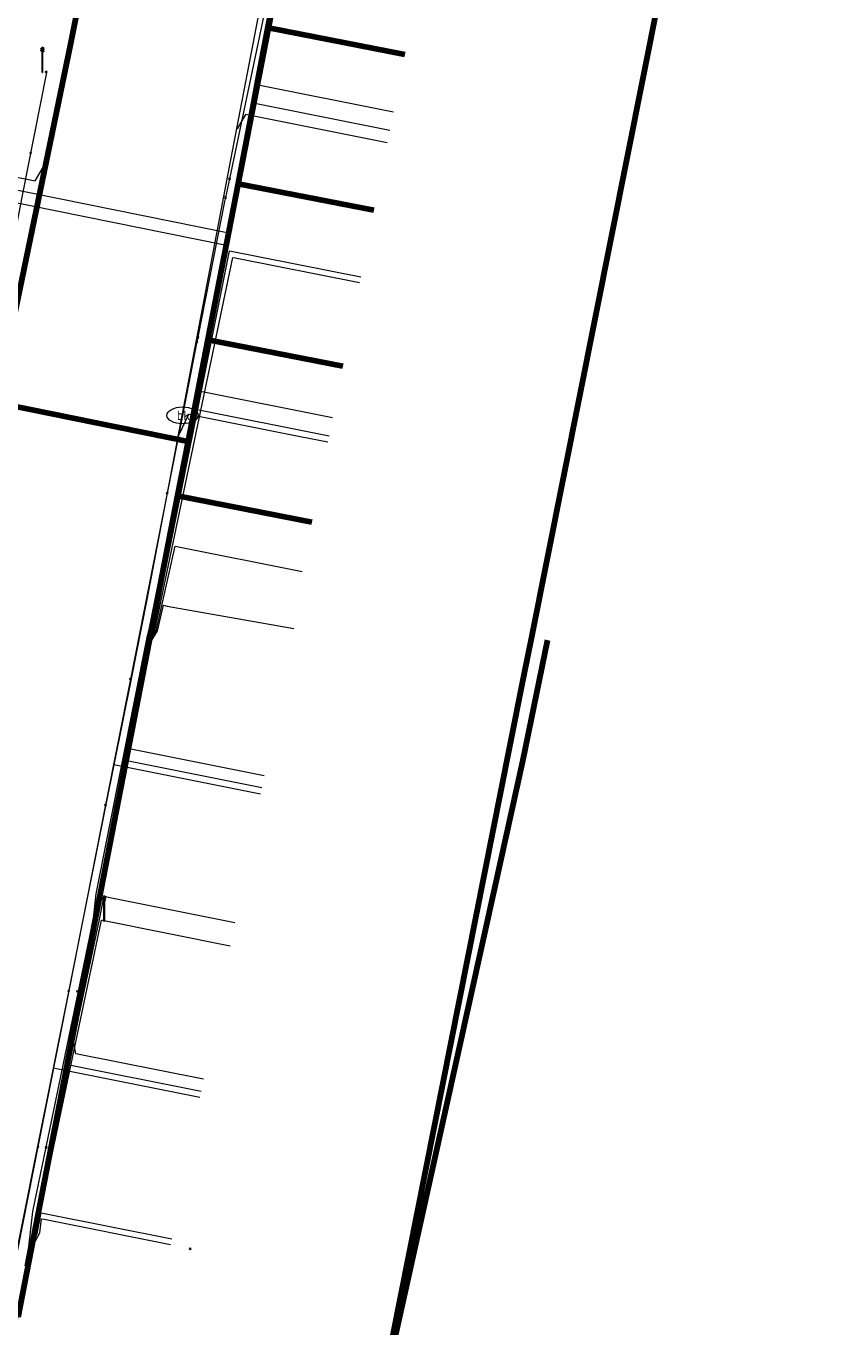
# Model space of a CAD drawing. Extents: x 152558 to 154479, y 462974 to 463683.
# Tile 98 of 256: x 153132 to 153159, y 463450 to 463491. Entities that reach past the tile are written whole.
import ezdxf
from ezdxf.enums import TextEntityAlignment as Align
from ezdxf.lldxf.tags import DXFTag

# ---------------------------------------------------------------- set-up
doc = ezdxf.new("R2010")
doc.units = 0
doc.header["$LTSCALE"] = 0.2
doc.layers.get('0').update_dxf_attribs({"linetype": 'CONTINUOUS'})
for name, color, linetype, lineweight in [('B-RO-KL-DATA_COAXIAAL_17_ZIGGO BV-G', 90, 'KL-DATA-N', 18), ('B-RO-KL-DATA_COAXIAAL_7_ZIGGO BV-G', 90, 'KL-DATA-N', 18), ('B-RO-KL-DATA_HULPSTUK_KPN BV-S', 90, 'CONTINUOUS', 25), ('B-RO-KL-DATA_HULPSTUK_REGGEFIBER OPERATOR BV-S', 90, 'CONTINUOUS', 25), ('B-RO-KL-DATA_KABELBED_KPN BV-G', 90, 'CONTINUOUS', 100), ('B-RO-KL-DATA_KABELBED_ZIGGO BV-G', 90, 'CONTINUOUS', 100), ('B-RO-KL-DATA_REGGEFIBER OPERATOR BV-G', 90, 'KL-DATA-N', 18), ('B-RO-KL-ET_LS_400 V_STEDIN NETBEHEER BV-G', 190, 'KL-LS-N', 18), ('B-RO-KL-ET_LS_GEMEENTE AMERSFOORT-S', 190, 'CONTINUOUS', 25), ('B-RO-KL-GAS_LD_KOPER_22_0.1 BAR_STEDIN NETBEHEER BV-G', 50, 'KL-GAS-LD-N', 18), ('B-RO-KL-GAS_LD_PVC_63_0.1 BAR_STEDIN NETBEHEER BV-G', 50, 'KL-GAS-LD-N', 18), ('B-RO-KL-WATER_100_VITENS-G', 170, 'KL-WATER-N', 18), ('B-RO-KL-WATER_HULPSTUK_VITENS-S', 170, 'CONTINUOUS', 25), ('B-RO-KL-WATER_VITENS-S', 170, 'CONTINUOUS', 25)]:
    doc.layers.add(name, color=color, linetype=linetype, lineweight=lineweight)
doc.styles.add('NLCS-ISO', font='NLCS-ISO.ttf')
tags = doc.linetypes.add('KL-DATA-N', pattern='A,4,-1,[101,NLCS.SHX,S=0.5,R=0,X=0,Y=0],-1,4,-1,["D",Standard,S=1,R=0,X=-0.25,Y=-0.5],-1.5', length=12.5).pattern_tags.tags
tags[18] = DXFTag(74, 10)
tags = doc.linetypes.add('KL-GAS-LD-N', pattern='A,4,-1,[69,NLCS.SHX,S=0.5,R=0,X=0,Y=0],-1,4,-1,["L",Standard,S=1,R=0,X=0.25,Y=-0.5],-2', length=13).pattern_tags.tags
tags[18] = DXFTag(74, 10)
tags = doc.linetypes.add('KL-LS-N', pattern='A,4,-1,[103,NLCS.SHX,S=0.75,R=0,X=0,Y=0],-1,4,-1,["L",Standard,S=1,R=0,X=0,Y=-0.5],-2', length=13).pattern_tags.tags
tags[18] = DXFTag(74, 10)
doc.linetypes.add('KL-WATER-N', pattern='A,7,-0.5,[168,NLCS.SHX,S=0.75,R=0,X=0.75,Y=0],-2', length=9.5)

# ---------------------------------------------------------------- blocks, each defined once
blk = doc.blocks.new('SKL-WTB_HULP_OVERIG-SO')
at = {"color": 0, "linetype": 'ByBlock', "lineweight": 18}
for points in [[(-0.14, 0.14), (0.14, -0.14)], [(0.14, 0.14), (-0.14, -0.14)]]:
    blk.add_lwpolyline(points, dxfattribs=at)
at = {"color": 0, "linetype": 'ByBlock', "lineweight": 18, "style": 'NLCS-ISO', "flags": 1}
for tag, p in [('TYPE', (1.5, 0)), ('OMSCHRIJVING', (1.5, -3)), ('LABEL', (1.5, -1.5))]:
    blk.add_attdef(tag, p, '', height=1, dxfattribs=at)
blk = doc.blocks.new('SKL-WATER_BRANDKRAAN_BRANDPUT-SO')
at = {"color": 0, "linetype": 'ByBlock', "lineweight": 18}
blk.add_ellipse((0, 0), major_axis=(2.5, 0), ratio=0.54, dxfattribs=at)
at = {"color": 0, "linetype": 'ByBlock', "lineweight": 18, "style": 'NLCS-ISO'}
blk.add_text('bk', height=1.5, dxfattribs=at).set_placement((0.16, 0), align=Align.MIDDLE_CENTER)
blk = doc.blocks.new('SKL-ET_LS_MAST-SO')
for p, q in [((-0.05, 2.07), (0.05, 2.07)), ((-0.05, -2), (0.05, -2))]:
    blk.add_line(p, q)
for points in [[(-0.18, 1.76), (-0.22, 1.76), (-0.22, 1.84), (-0.18, 1.84), (-0.18, 1.79)], [(-0.18, 1.49), (-0.22, 1.49), (-0.22, 1.57), (-0.18, 1.57), (-0.18, 1.52)], [(-0.18, 1.79), (-0.05, 1.79)], [(-0.18, 1.76), (-0.05, 1.76)], [(-0.18, 1.52), (-0.05, 1.52)], [(-0.18, 1.49), (-0.05, 1.49)], [(-0.05, -2), (-0.05, 2.07)], [(0.05, -2), (0.05, 2.07)], [(0.18, 1.92), (0.05, 1.92)], [(0.18, 1.89), (0.05, 1.89)], [(0.18, 1.66), (0.05, 1.66)], [(0.18, 1.63), (0.05, 1.63)], [(0.18, 1.39), (0.05, 1.39)], [(0.18, 1.36), (0.05, 1.36)], [(0.18, 1.89), (0.22, 1.89), (0.22, 1.97), (0.18, 1.97), (0.18, 1.92)], [(0.18, 1.63), (0.22, 1.63), (0.22, 1.71), (0.18, 1.71), (0.18, 1.66)], [(0.18, 1.36), (0.22, 1.36), (0.22, 1.44), (0.18, 1.44), (0.18, 1.39)]]:
    blk.add_lwpolyline(points)

msp = doc.modelspace()

# ---------------------------------------------------------------- linework, layer by layer
at = {"layer": 'B-RO-KL-DATA_COAXIAAL_17_ZIGGO BV-G', "flags": 128}
for points in [[(153081.132, 463335.554), (153081.388, 463336.952), (153082.06, 463340.62), (153082.336, 463341.627), (153082.784, 463342.572), (153083.39, 463343.425), (153084.134, 463344.159), (153084.995, 463344.753), (153085.727, 463345.088), (153085.946, 463345.189), (153086.958, 463345.453), (153088.001, 463345.537), (153089.042, 463345.439), (153095.998, 463344.165), (153096.392, 463344.093), (153098.579, 463343.693), (153100.917, 463354.744), (153105.222, 463353.842), (153113.854, 463352.033), (153116.593, 463352.412), (153115.393, 463354.614), (153114.576, 463356.114), (153114.733, 463356.899), (153117.714, 463371.812), (153121.107, 463388.778), (153121.109, 463388.786), (153122.3, 463394.74), (153123.3, 463399.74), (153124.094, 463403.712), (153124.26, 463404.547), (153127.245, 463419.547), (153129.345, 463430.124), (153129.464, 463430.724), (153130.905, 463433.533), (153131.461, 463436.699), (153131.723, 463438.189), (153131.788, 463438.936), (153130.716, 463440.956), (153130.69, 463442.07), (153130.81, 463442.686), (153130.831, 463442.892), (153132.204, 463449.962), (153137.317, 463476.297), (153137.656, 463478.045), (153138.288, 463481.303), (153139.26, 463486.308), (153140.232, 463491.314), (153141.203, 463496.319), (153141.918, 463500), (153142.168, 463501.306), (153142.941, 463505.35), (153143.899, 463510.358), (153144.55, 463513.765), (153144.587, 463513.959), (153144.767, 463514.903), (153145.429, 463517.256), (153145.862, 463519.514), (153145.717, 463519.871), (153145.665, 463520), (153145.873, 463521.08), (153145.984, 463521.267), (153146.024, 463521.334), (153146.331, 463521.849), (153146.848, 463524.481), (153147.431, 463527.447), (153147.609, 463528.355), (153147.879, 463529.729), (153148.414, 463532.451), (153149.208, 463536.49), (153150.192, 463541.493), (153151.264, 463546.945), (153151.391, 463547.546), (153152.097, 463550.887), (153153.274, 463556.369), (153153.194, 463558.178), (153153.208, 463558.251), (153153.722, 463560.858), (153155.509, 463569.924), (153155.745, 463571.122), (153156.708, 463575.949), (153157.296, 463578.988), (153157.308, 463578.986), (153158.866, 463586.877), (153158.909, 463587.097), (153159.167, 463588.403), (153159.199, 463588.566), (153159.218, 463588.664), (153160.016, 463588.509)], [(153089.958, 463458.019), (153096.289, 463469.247), (153096.659, 463469.017), (153100.889, 463466.387), (153104.67, 463464.036), (153109.622, 463460.958), (153113.403, 463458.607), (153118.336, 463455.54), (153119.389, 463455.086), (153120.507, 463454.829), (153121.653, 463454.78), (153122.789, 463454.938), (153123.877, 463455.298), (153124.883, 463455.85), (153124.888, 463455.852), (153125.619, 463456.451), (153126.24, 463457.163), (153126.731, 463457.97), (153127.08, 463458.849), (153127.276, 463459.773), (153128.393, 463464.52), (153130.678, 463477.518), (153130.993, 463479.312), (153131.007, 463479.39), (153137.656, 463478.045), (153138.288, 463481.303), (153139.26, 463486.308), (153140.232, 463491.314), (153141.203, 463496.319), (153141.918, 463500), (153142.168, 463501.306), (153142.941, 463505.35), (153143.899, 463510.358), (153144.55, 463513.765), (153144.587, 463513.959), (153144.767, 463514.903), (153145.429, 463517.256), (153145.862, 463519.514), (153145.717, 463519.871), (153145.665, 463520), (153145.873, 463521.08), (153145.984, 463521.267), (153146.024, 463521.334), (153146.331, 463521.849), (153146.848, 463524.481), (153147.431, 463527.447), (153147.609, 463528.355), (153147.879, 463529.729), (153148.414, 463532.451), (153149.208, 463536.49), (153150.192, 463541.493), (153151.264, 463546.945), (153151.391, 463547.546), (153152.097, 463550.887), (153153.274, 463556.369), (153153.194, 463558.178), (153153.208, 463558.251), (153153.722, 463560.858), (153155.509, 463569.924), (153155.745, 463571.122), (153156.708, 463575.949), (153157.296, 463578.988), (153157.308, 463578.986), (153158.866, 463586.877), (153158.909, 463587.097), (153159.167, 463588.403), (153159.199, 463588.566), (153159.218, 463588.664), (153160.016, 463588.509)], [(153344.021, 463292.992), (153344.301, 463292.987), (153344.664, 463296.727), (153344.7, 463297.093), (153344.88, 463298.937), (153336.104, 463300.712), (153329.496, 463302.049), (153330.082, 463305.275), (153331.171, 463311.208), (153331.499, 463313.508), (153331.512, 463313.596), (153324.45, 463314.888), (153318.787, 463315.924), (153317.978, 463316.072), (153312.844, 463317.012), (153310.084, 463317.517), (153309.417, 463318.47), (153306.066, 463319.032), (153302.12, 463319.694), (153293.75, 463321.098), (153292.501, 463321.308), (153290.468, 463321.649), (153286.284, 463322.421), (153280.654, 463323.437), (153279.425, 463325.498), (153265.615, 463328.031), (153257.053, 463329.601), (153256.159, 463329.765), (153250.71, 463330.764), (153250.386, 463330.823), (153248.592, 463331.147), (153246.969, 463331.44), (153237.865, 463333.084), (153236.826, 463333.272), (153236.194, 463333.386), (153234.981, 463333.605), (153228.546, 463334.767), (153225.124, 463335.437), (153223.479, 463335.739), (153215.715, 463337.162), (153215.163, 463337.263), (153213.716, 463337.529), (153213.223, 463337.619), (153212.31, 463337.786), (153206.192, 463338.908), (153205.455, 463339.043), (153202.492, 463339.587), (153200.999, 463339.85), (153200.032, 463339.963), (153199.96, 463339.971), (153198.117, 463338.166), (153190.342, 463339.585), (153188.184, 463339.979), (153183.555, 463340.824), (153178.027, 463341.832), (153176.773, 463342.061), (153173.071, 463342.736), (153172.614, 463342.516), (153171.643, 463342.666), (153171.3, 463343.356), (153171.358, 463344.656), (153170.68, 463344.924), (153170.538, 463344.95), (153166.37, 463345.695), (153165.755, 463345.827), (153165.093, 463345.528), (153164.959, 463345.468), (153164.709, 463345.301), (153163.99, 463344.823), (153163.292, 463344.414), (153162.659, 463344.106), (153161.979, 463344.116), (153160.107, 463344.486), (153158.343, 463344.835), (153156.497, 463345.165), (153152.344, 463345.908), (153151.053, 463346.141), (153145.053, 463347.222), (153131.313, 463349.697), (153127.22, 463350.434), (153126.254, 463350.614), (153124.854, 463350.875), (153120.092, 463351.761), (153117.49, 463352.245), (153116.593, 463352.412), (153115.393, 463354.614), (153114.576, 463356.114), (153114.733, 463356.899), (153117.714, 463371.812), (153121.107, 463388.778), (153121.109, 463388.786), (153122.3, 463394.74), (153123.3, 463399.74), (153124.094, 463403.712), (153124.26, 463404.547), (153127.245, 463419.547), (153129.345, 463430.124), (153129.464, 463430.724), (153130.905, 463433.533), (153131.461, 463436.699), (153131.723, 463438.189), (153131.788, 463438.936), (153130.716, 463440.956), (153130.69, 463442.07), (153130.81, 463442.686), (153130.831, 463442.892), (153132.204, 463449.962), (153137.317, 463476.297), (153137.656, 463478.045), (153138.288, 463481.303), (153139.26, 463486.308), (153140.232, 463491.314), (153141.203, 463496.319), (153141.918, 463500), (153142.168, 463501.306), (153142.941, 463505.35), (153143.899, 463510.358), (153144.55, 463513.765), (153144.587, 463513.959), (153144.767, 463514.903), (153145.429, 463517.256), (153145.862, 463519.514), (153145.717, 463519.871), (153145.665, 463520), (153145.873, 463521.08), (153145.984, 463521.267), (153146.024, 463521.334), (153146.331, 463521.849), (153146.848, 463524.481), (153147.431, 463527.447), (153147.609, 463528.355), (153147.879, 463529.729), (153148.414, 463532.451), (153149.208, 463536.49), (153150.192, 463541.493), (153151.264, 463546.945), (153151.391, 463547.546), (153152.097, 463550.887), (153153.274, 463556.369), (153153.194, 463558.178), (153153.208, 463558.251), (153153.722, 463560.858), (153155.509, 463569.924), (153155.745, 463571.122), (153156.708, 463575.949), (153157.296, 463578.988), (153157.308, 463578.986), (153158.866, 463586.877), (153158.909, 463587.097), (153159.167, 463588.403), (153159.199, 463588.566), (153159.218, 463588.664), (153160.016, 463588.509)], [(153130.551, 463479.39), (153130.993, 463479.312), (153131.007, 463479.39), (153137.656, 463478.045), (153138.288, 463481.303), (153139.26, 463486.308), (153140.232, 463491.314), (153141.203, 463496.319), (153141.918, 463500), (153142.168, 463501.306), (153142.941, 463505.35), (153143.899, 463510.358), (153144.55, 463513.765)]]:
    msp.add_lwpolyline(points, dxfattribs=at)
at = {"layer": 'B-RO-KL-DATA_COAXIAAL_7_ZIGGO BV-G', "flags": 128}
for points in [[(153144.55, 463513.765), (153143.899, 463510.358), (153142.941, 463505.35), (153142.168, 463501.306), (153141.918, 463500), (153141.203, 463496.319), (153140.232, 463491.314), (153139.26, 463486.308), (153138.288, 463481.303), (153137.656, 463478.045), (153137.317, 463476.297), (153137.364, 463476.288), (153137.521, 463476.257), (153141.625, 463475.461)], [(153144.55, 463513.765), (153143.899, 463510.358), (153142.941, 463505.35), (153142.168, 463501.306), (153141.918, 463500), (153141.203, 463496.319), (153140.232, 463491.314), (153139.26, 463486.308), (153138.288, 463481.303), (153138.355, 463481.29), (153138.524, 463481.257), (153142.618, 463480.462)], [(153144.55, 463513.765), (153143.899, 463510.358), (153142.941, 463505.35), (153142.168, 463501.306), (153141.918, 463500), (153141.203, 463496.319), (153140.232, 463491.314), (153139.26, 463486.308), (153139.346, 463486.291), (153139.526, 463486.256), (153143.611, 463485.464)], [(153144.55, 463513.765), (153143.899, 463510.358), (153142.941, 463505.35), (153142.168, 463501.306), (153141.918, 463500), (153141.203, 463496.319), (153140.232, 463491.314), (153140.335, 463491.294), (153140.529, 463491.256), (153144.604, 463490.465)], [(153145.035, 463436.397), (153142.759, 463436.769), (153141.648, 463436.951), (153142.47, 463441.054), (153145.085, 463452.875), (153147.499, 463463.783), (153148.39, 463467.807)], [(153145.035, 463436.397), (153142.759, 463436.769), (153141.648, 463436.951), (153142.47, 463441.054), (153145.085, 463452.875), (153147.499, 463463.783), (153148.39, 463467.807)], [(153145.035, 463436.397), (153142.759, 463436.769), (153141.648, 463436.951), (153142.47, 463441.054), (153145.085, 463452.875), (153147.499, 463463.783), (153148.39, 463467.807)], [(153145.035, 463436.397), (153142.759, 463436.769), (153141.648, 463436.951), (153142.47, 463441.054), (153145.085, 463452.875), (153147.499, 463463.783)], [(153145.035, 463436.397), (153142.759, 463436.769), (153141.648, 463436.951), (153142.47, 463441.054), (153145.085, 463452.875), (153147.499, 463463.783)], [(153145.035, 463436.397), (153142.759, 463436.769), (153141.648, 463436.951), (153142.47, 463441.054), (153145.085, 463452.875)]]:
    msp.add_lwpolyline(points, dxfattribs=at)
at = {"layer": 'B-RO-KL-DATA_KABELBED_KPN BV-G', "flags": 128}
for points in [[(153156.532, 463511.304), (153156.102, 463509.08), (153154.292, 463500), (153148.664, 463471.748)], [(153135.73, 463500), (153133.884, 463490.782), (153126.87, 463456.912)], [(153148.664, 463471.748), (153148.423, 463470.536)], [(153148.423, 463470.536), (153147.964, 463468.23), (153142.864, 463442.518), (153142.567, 463441.034)]]:
    msp.add_lwpolyline(points, dxfattribs=at)
at = {"layer": 'B-RO-KL-DATA_KABELBED_ZIGGO BV-G', "flags": 128}
for points in [[(153141.203, 463496.319), (153140.232, 463491.314)], [(153140.232, 463491.314), (153139.26, 463486.308)], [(153140.232, 463491.314), (153144.604, 463490.465)], [(153139.26, 463486.308), (153138.288, 463481.303)], [(153139.26, 463486.308), (153143.611, 463485.464)], [(153138.288, 463481.303), (153137.656, 463478.045)], [(153138.288, 463481.303), (153142.618, 463480.462)], [(153131.007, 463479.39), (153137.656, 463478.045)], [(153137.656, 463478.045), (153137.317, 463476.297)], [(153137.317, 463476.297), (153132.204, 463449.962)], [(153137.317, 463476.297), (153141.625, 463475.461)], [(153149.184, 463471.671), (153148.39, 463467.807)], [(153147.499, 463463.783), (153148.39, 463467.807)], [(153145.085, 463452.875), (153147.499, 463463.783)], [(153145.085, 463452.875), (153142.47, 463441.054), (153141.648, 463436.951)]]:
    msp.add_lwpolyline(points, dxfattribs=at)
at = {"layer": 'B-RO-KL-DATA_REGGEFIBER OPERATOR BV-G', "flags": 128}
for points in [[(153132.426, 463451.595), (153132.541, 463452.199), (153132.673, 463453.342), (153134.615, 463462.729), (153134.699, 463463.528), (153136.353, 463471.811), (153136.413, 463472.07), (153140.317, 463491.639)], [(153125.613, 463452.97), (153127.129, 463459.201), (153130.657, 463477.501), (153131.952, 463483.942), (153132.34, 463485.942), (153133.123, 463489.89)], [(153136.244, 463471.26), (153136.539, 463471.98), (153138.976, 463484.161), (153143.189, 463483.327)], [(153136.244, 463471.26), (153136.59, 463471.982), (153139.089, 463483.952), (153139.162, 463483.934), (153143.152, 463483.142)], [(153136.244, 463471.26), (153136.632, 463471.971), (153137.24, 463474.682), (153141.312, 463473.874)], [(153136.244, 463471.26), (153136.676, 463471.967), (153136.863, 463472.79), (153136.982, 463472.766), (153141.04, 463472.04)], [(153132.48, 463451.883), (153132.701, 463452.671), (153132.813, 463453.31), (153134.816, 463462.706), (153134.959, 463463.462), (153135.032, 463463.435), (153139.155, 463462.61)], [(153132.48, 463451.883), (153132.75, 463452.626), (153132.896, 463453.292), (153134.873, 463462.688), (153134.903, 463462.685), (153139.006, 463461.865)], [(153132.48, 463451.883), (153132.813, 463452.632), (153132.943, 463453.297), (153133.096, 463453.265), (153137.126, 463452.459)], [(153132.48, 463451.883), (153132.895, 463452.649), (153132.947, 463453.098), (153133.035, 463453.092), (153137.091, 463452.281)]]:
    msp.add_lwpolyline(points, dxfattribs=at)
at = {"layer": 'B-RO-KL-ET_LS_400 V_STEDIN NETBEHEER BV-G', "flags": 128}
for points in [[(153137.666, 463505.075), (153142.22, 463503.918), (153141.738, 463501.381), (153141.118, 463498.125), (153140.785, 463496.374), (153139.831, 463491.364), (153139.207, 463488.084), (153138.878, 463486.355), (153137.925, 463481.346), (153137.338, 463478.261), (153136.972, 463476.337), (153136.333, 463472.98), (153135.824, 463470.434), (153135.272, 463467.672), (153135.017, 463466.396), (153133.825, 463460.435), (153133.324, 463457.932), (153132.825, 463455.434), (153131.826, 463450.434), (153131.165, 463447.129), (153130.826, 463445.434), (153128.508, 463433.827), (153135.244, 463432.581)], [(153105.864, 463463.091), (153109.501, 463460.814), (153112.555, 463458.902), (153113.274, 463458.452), (153118.359, 463455.256), (153118.866, 463454.99), (153119.278, 463454.814), (153119.761, 463454.651), (153120.298, 463454.52), (153120.942, 463454.428), (153121.637, 463454.404), (153122.186, 463454.441), (153122.918, 463454.567), (153123.553, 463454.752), (153124.261, 463455.05), (153124.884, 463455.406), (153125.534, 463455.892), (153126.004, 463456.338), (153126.478, 463456.9), (153126.881, 463457.514), (153127.116, 463457.964), (153127.287, 463458.361), (153127.476, 463458.926), (153127.59, 463459.402), (153132.15, 463482.383), (153133.037, 463486.856), (153133.104, 463487.194), (153134.77, 463495.591), (153135.73, 463500.757)], [(153144.042, 463487.633), (153139.497, 463488.536), (153139.227, 463488.08), (153139.207, 463488.084)], [(153127.304, 463487.505), (153132.744, 463486.405), (153133.017, 463486.86), (153133.037, 463486.856)], [(153141.25, 463478.198), (153137.665, 463478.91), (153137.358, 463478.257), (153137.338, 463478.261)], [(153142.133, 463478.023), (153141.25, 463478.198)], [(153139.979, 463466.732), (153135.272, 463467.672)], [(153138.032, 463456.991), (153133.324, 463457.932)]]:
    msp.add_lwpolyline(points, dxfattribs=at)
at = {"layer": 'B-RO-KL-GAS_LD_KOPER_22_0.1 BAR_STEDIN NETBEHEER BV-G', "flags": 128}
for points in [[(153144.237, 463488.614), (153139.792, 463489.497)], [(153144.12, 463488.026), (153139.681, 463488.907)], [(153127.145, 463486.721), (153138.827, 463484.358)], [(153127.225, 463487.113), (153138.901, 463484.751)], [(153142.289, 463478.807), (153137.946, 463479.67)], [(153142.172, 463478.219), (153137.835, 463479.08)], [(153140.096, 463467.32), (153135.759, 463468.188)], [(153140.018, 463466.928), (153135.683, 463467.794)], [(153138.149, 463457.579), (153134.055, 463458.398), (153133.955, 463458.928)], [(153138.071, 463457.187), (153133.783, 463458.044)]]:
    msp.add_lwpolyline(points, dxfattribs=at)
at = {"layer": 'B-RO-KL-GAS_LD_PVC_63_0.1 BAR_STEDIN NETBEHEER BV-G', "flags": 128}
msp.add_lwpolyline([(153132.179, 463450.037), (153132.428, 463451.449), (153133.257, 463455.411), (153133.783, 463458.044), (153133.955, 463458.928), (153134.227, 463460.322), (153135.392, 463466.29), (153135.683, 463467.794), (153135.759, 463468.188), (153135.817, 463468.489), (153137.512, 463477.36), (153137.835, 463479.08), (153137.946, 463479.67), (153138.134, 463480.668), (153138.247, 463481.268), (153138.827, 463484.358), (153138.901, 463484.751), (153138.949, 463485.007), (153139.188, 463486.279), (153139.681, 463488.907), (153139.792, 463489.497), (153140.146, 463491.365), (153141.278, 463497.051), (153141.614, 463498.74), (153141.673, 463499.034), (153142.137, 463501.366), (153142.955, 463505.424), (153143.592, 463508.577), (153143.691, 463509.067), (153143.925, 463510.224)], dxfattribs=at)
at = {"layer": 'B-RO-KL-WATER_100_VITENS-G', "flags": 128}
for points in [[(153143.964, 463510.147), (153142.981, 463505.478), (153142.132, 463501.446), (153141.081, 463496.457), (153140.031, 463491.468), (153138.98, 463486.478), (153138.853, 463485.873), (153138.825, 463485.741), (153137.966, 463481.389), (153137.938, 463481.248), (153137.471, 463478.883)], [(153137.471, 463478.883), (153136.978, 463476.386), (153135.801, 463470.421), (153135.003, 463466.381), (153133.826, 463460.416), (153132.838, 463455.414), (153132.045, 463451.401), (153131.85, 463450.412), (153131.787, 463450.094)]]:
    msp.add_lwpolyline(points, dxfattribs=at)

# ---------------------------------------------------------------- block references
at = {"layer": 'B-RO-KL-DATA_HULPSTUK_KPN BV-S', "xscale": 0.2, "yscale": 0.2, "zscale": 0.2}
for p in [(153148.664, 463471.748), (153148.664, 463471.748), (153148.423, 463470.536), (153148.423, 463470.536)]:
    msp.add_blockref('SKL-WTB_HULP_OVERIG-SO', p, dxfattribs=at)
at = {"layer": 'B-RO-KL-DATA_HULPSTUK_REGGEFIBER OPERATOR BV-S', "xscale": 0.2, "yscale": 0.2, "zscale": 0.2}
for p in [(153133.1, 463489.9), (153132.6, 463487.3), (153139.3, 463486.3), (153138.3, 463481.3), (153137.3, 463476.3), (153136.1, 463470.4), (153135.3, 463466.3), (153134.1, 463460.4), (153133.1, 463455.4), (153137.72, 463452.14)]:
    msp.add_blockref('SKL-WTB_HULP_OVERIG-SO', p, dxfattribs=at)
at = {"layer": 'B-RO-KL-ET_LS_GEMEENTE AMERSFOORT-S', "xscale": 0.2, "yscale": 0.2, "zscale": 0.2}
for p in [(153132.978, 463490.282), (153134.957, 463463.05)]:
    msp.add_blockref('SKL-ET_LS_MAST-SO', p, dxfattribs=at)
at = {"layer": 'B-RO-KL-WATER_HULPSTUK_VITENS-S', "xscale": 0.2, "yscale": 0.2, "zscale": 0.2}
for p in [(153138.98, 463486.478), (153138.853, 463485.873), (153137.966, 463481.389), (153137.938, 463481.248), (153136.978, 463476.386), (153135.801, 463470.421), (153135.003, 463466.381), (153133.826, 463460.416), (153132.838, 463455.414)]:
    msp.add_blockref('SKL-WTB_HULP_OVERIG-SO', p, dxfattribs=at)
at = {"layer": 'B-RO-KL-WATER_VITENS-S', "xscale": 0.2, "yscale": 0.2, "zscale": 0.2}
msp.add_blockref('SKL-WATER_BRANDKRAAN_BRANDPUT-SO', (153137.471, 463478.883), dxfattribs=at)

doc.saveas('drawing.dxf')
